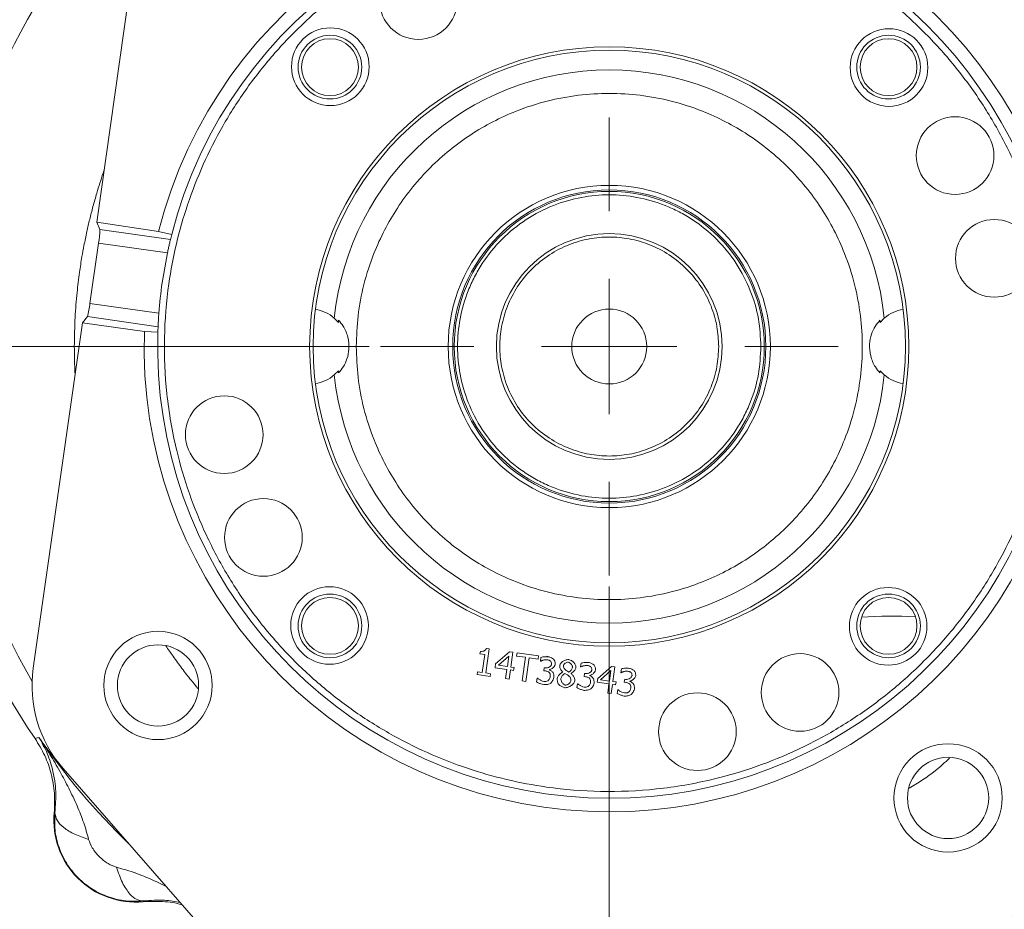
# Model space of a CAD drawing. Header units: inches. Extents: x 0.3 to 33.9, y 0.2 to 21.7.
# Tile 4 of 27: x 4 to 8.4, y 7.9 to 11.9. Entities that reach past the tile are written whole.
import ezdxf

# ---------------------------------------------------------------- set-up
doc = ezdxf.new("R2010")
doc.units = ezdxf.units.IN
doc.header["$MEASUREMENT"] = 0
doc.layers.add('SLD-0', color=7, linetype='Continuous', lineweight=15)
doc.styles.add('SLDTEXTSTYLE0', font='TXT', dxfattribs={"width": 0.75})
doc.dimstyles.new('SLDDIMSTYLE0', dxfattribs={"dimtxt": 0.25, "dimasz": 0.13, "dimexe": 0, "dimexo": 0.0625, "dimgap": 0.0625, "dimtad": 0, "dimtih": 1, "dimtoh": 1, "dimdec": 4, "dimrnd": 1e-09, "dimzin": 12, "dimdsep": 46, "dimtxsty": 'SLDTEXTSTYLE0', "dimsah": 1, "dimcen": 0.09, "dimadec": 0, "dimazin": 3, "dimtfac": 1, "dimtdec": 4, "dimtofl": 0, "dimtmove": 0, "dimatfit": 3, "dimfxl": 1, "dimfrac": 2, "dimtolj": 1, "dimtzin": 12, "dimarcsym": 0})
doc.dimstyles.new('SLDDIMSTYLE1', dxfattribs={"dimtxt": 0.25, "dimasz": 0.13, "dimexe": 0, "dimexo": 0.0625, "dimgap": 0.0625, "dimtad": 0, "dimtih": 1, "dimtoh": 1, "dimdec": 4, "dimrnd": 1e-09, "dimzin": 4, "dimdsep": 46, "dimtxsty": 'SLDTEXTSTYLE0', "dimsah": 1, "dimcen": 0.09, "dimadec": 0, "dimazin": 1, "dimtfac": 1, "dimtdec": 4, "dimtofl": 0, "dimtmove": 0, "dimatfit": 3, "dimfxl": 1, "dimfrac": 2, "dimtolj": 1, "dimtzin": 12, "dimarcsym": 0})
doc.dimstyles.new('SLDDIMSTYLE2', dxfattribs={"dimtxt": 0.25, "dimasz": 0.13, "dimexe": 0, "dimexo": 0.0625, "dimgap": 0.0625, "dimtad": 0, "dimtih": 1, "dimtoh": 1, "dimdec": 4, "dimrnd": 1e-09, "dimzin": 12, "dimdsep": 46, "dimtxsty": 'SLDTEXTSTYLE0', "dimsah": 1, "dimcen": 0.09, "dimadec": 0, "dimazin": 3, "dimtfac": 1, "dimtdec": 4, "dimtmove": 0, "dimatfit": 0, "dimfxl": 1, "dimfrac": 2, "dimtolj": 1, "dimtzin": 12, "dimarcsym": 0})

# ---------------------------------------------------------------- blocks, each defined once
blk = doc.blocks.new('*D10')
at = {"layer": 'SLD-0'}
for p, q in [((3.5638, 10.3853), (3.5638, 2.0898)), ((7.8938, 6.3962), (7.8938, 2.0898)), ((5.2497, 2.2516), (5.1989, 2.2516)), ((5.1989, 2.2516), (5.1989, 1.8547)), ((6.2079, 2.2516), (6.2587, 2.2516)), ((6.2587, 2.2516), (6.2587, 1.8547)), ((3.5638, 2.2148), (5.1101, 2.2148)), ((7.8938, 2.2148), (6.3475, 2.2148)), ((5.1989, 1.8547), (5.2497, 1.8547)), ((6.2587, 1.8547), (6.2079, 1.8547))]:
    blk.add_line(p, q, dxfattribs=at)
for points in [[(3.5638, 2.2148), (3.6938, 2.1948), (3.6938, 2.2348)], [(7.8938, 2.2148), (7.7638, 2.2348), (7.7638, 2.1948)]]:
    blk.add_solid(points, dxfattribs=at)
at = {"layer": 'SLD-0', "char_height": 0.25, "attachment_point": 1, "style": 'SLDTEXTSTYLE0'}
for s, insert in [('4.33', (5.3039, 2.6247, 0.0039)), ('110.0', (5.3131, 2.177, 0.0039))]:
    blk.add_mtext(s, dxfattribs=dict(at, insert=insert))
blk = doc.blocks.new('*D11')
at = {"layer": 'SLD-0'}
for p, q in [((6.6087, 13.9075), (14.6169, 13.9075)), ((14.4919, 13.9075), (14.4919, 9.85)), ((14.0128, 9.4759), (13.9621, 9.4759)), ((13.9621, 9.4759), (13.9621, 9.0791)), ((14.971, 9.4759), (15.0218, 9.4759)), ((15.0218, 9.4759), (15.0218, 9.0791)), ((13.9621, 9.0791), (14.0128, 9.0791)), ((15.0218, 9.0791), (14.971, 9.0791)), ((14.4919, 4.9707), (14.4919, 9.0283)), ((7.9438, 4.9707), (14.6169, 4.9707))]:
    blk.add_line(p, q, dxfattribs=at)
for points in [[(14.4919, 13.9075), (14.4719, 13.7775), (14.5119, 13.7775)], [(14.4919, 4.9707), (14.5119, 5.1007), (14.4719, 5.1007)]]:
    blk.add_solid(points, dxfattribs=at)
at = {"layer": 'SLD-0', "char_height": 0.25, "attachment_point": 1, "style": 'SLDTEXTSTYLE0'}
for s, insert in [('8.94', (14.0671, 9.849, 0.0039)), ('227.0', (14.0763, 9.4013, 0.0039))]:
    blk.add_mtext(s, dxfattribs=dict(at, insert=insert))
blk = doc.blocks.new('*D12')
at = {"layer": 'SLD-0'}
for p, q in [((6.6087, 13.9075), (13.1996, 13.9075)), ((13.0746, 13.9075), (13.0746, 10.47)), ((12.5955, 10.0959), (12.5447, 10.0959)), ((12.5447, 10.0959), (12.5447, 9.6991)), ((13.5537, 10.0959), (13.6045, 10.0959)), ((13.6045, 10.0959), (13.6045, 9.6991)), ((12.5447, 9.6991), (12.5955, 9.6991)), ((13.6045, 9.6991), (13.5537, 9.6991)), ((13.0746, 6.2107), (13.0746, 9.6483)), ((11.003, 6.2107), (13.1996, 6.2107))]:
    blk.add_line(p, q, dxfattribs=at)
for points in [[(13.0746, 13.9075), (13.0546, 13.7775), (13.0946, 13.7775)], [(13.0746, 6.2107), (13.0946, 6.3407), (13.0546, 6.3407)]]:
    blk.add_solid(points, dxfattribs=at)
at = {"layer": 'SLD-0', "char_height": 0.25, "attachment_point": 1, "style": 'SLDTEXTSTYLE0'}
for s, insert in [('7.70', (12.6498, 10.469, 0.0039)), ('195.5', (12.659, 10.0213, 0.0039))]:
    blk.add_mtext(s, dxfattribs=dict(at, insert=insert))
blk = doc.blocks.new('*D13')
at = {"layer": 'SLD-0'}
for p, q in [((11.252, 8.0773), (11.252, 2.0898)), ((7.8938, 6.3962), (7.8938, 2.0898)), ((9.1861, 2.2516), (9.1354, 2.2516)), ((9.1354, 2.2516), (9.1354, 1.8547)), ((9.9596, 2.2516), (10.0104, 2.2516)), ((10.0104, 2.2516), (10.0104, 1.8547)), ((7.8938, 2.2148), (9.0465, 2.2148)), ((11.252, 2.2148), (10.0992, 2.2148)), ((9.1354, 1.8547), (9.1861, 1.8547)), ((10.0104, 1.8547), (9.9596, 1.8547))]:
    blk.add_line(p, q, dxfattribs=at)
for points in [[(7.8938, 2.2148), (8.0238, 2.1948), (8.0238, 2.2348)], [(11.252, 2.2148), (11.122, 2.2348), (11.122, 2.1948)]]:
    blk.add_solid(points, dxfattribs=at)
at = {"layer": 'SLD-0', "char_height": 0.25, "attachment_point": 1, "style": 'SLDTEXTSTYLE0'}
for s, insert in [('3.36', (9.1481, 2.6247, -0.972)), ('85.3', (9.2496, 2.177, -0.972))]:
    blk.add_mtext(s, dxfattribs=dict(at, insert=insert))
blk = doc.blocks.new('*D16')
at = {"layer": 'SLD-0'}
for p, q in [((6.6438, 9.3716), (6.6438, 4.2158)), ((7.8938, 6.3962), (7.8938, 4.2158)), ((6.882, 4.3776), (6.8313, 4.3776)), ((6.8313, 4.3776), (6.8313, 3.9807)), ((7.6555, 4.3776), (7.7063, 4.3776)), ((7.7063, 4.3776), (7.7063, 3.9807)), ((6.6438, 4.3408), (6.3938, 4.3408)), ((7.8938, 4.3408), (8.1438, 4.3408)), ((6.8313, 3.9807), (6.882, 3.9807)), ((7.7063, 3.9807), (7.6555, 3.9807))]:
    blk.add_line(p, q, dxfattribs=at)
for points in [[(6.6438, 4.3408), (6.5138, 4.3608), (6.5138, 4.3208)], [(7.8938, 4.3408), (8.0238, 4.3208), (8.0238, 4.3608)]]:
    blk.add_solid(points, dxfattribs=at)
at = {"layer": 'SLD-0', "char_height": 0.25, "attachment_point": 1, "style": 'SLDTEXTSTYLE0'}
for s, insert in [('1.25', (6.8439, 4.7507, -0.972)), ('31.8', (6.9455, 4.303, -0.972))]:
    blk.add_mtext(s, dxfattribs=dict(at, insert=insert))
blk = doc.blocks.new('*D17')
at = {"layer": 'SLD-0'}
for p, q in [((5.58, 10.4353), (2.1002, 10.4353)), ((2.2252, 10.4353), (2.2252, 8.7339)), ((1.7461, 8.3598), (1.6953, 8.3598)), ((1.6953, 8.3598), (1.6953, 7.963)), ((2.7043, 8.3598), (2.7551, 8.3598)), ((2.7551, 8.3598), (2.7551, 7.963)), ((1.6953, 7.963), (1.7461, 7.963)), ((2.7551, 7.963), (2.7043, 7.963)), ((2.2252, 6.2107), (2.2252, 7.9122)), ((4.7846, 6.2107), (2.1002, 6.2107))]:
    blk.add_line(p, q, dxfattribs=at)
for points in [[(2.2252, 10.4353), (2.2052, 10.3053), (2.2452, 10.3053)], [(2.2252, 6.2107), (2.2452, 6.3407), (2.2052, 6.3407)]]:
    blk.add_solid(points, dxfattribs=at)
at = {"layer": 'SLD-0', "char_height": 0.25, "attachment_point": 1, "style": 'SLDTEXTSTYLE0'}
for s, insert in [('4.22', (1.8004, 8.7329, -0.972)), ('107.3', (1.8096, 8.2852, -0.972))]:
    blk.add_mtext(s, dxfattribs=dict(at, insert=insert))
blk = doc.blocks.new('SW_CENTERMARKSYMBOL_0')
at = {"layer": 'SLD-0', "color": 0}
for p, q in [((0, 0.6), (0, 1.01375)), ((0, 0), (0, 0.3)), ((-0.6, 0), (-1.01375, 0)), ((0, 0), (-0.3, 0)), ((0, 0), (0, -0.3)), ((0, 0), (0.3, 0)), ((0.6, 0), (1.01375, 0)), ((0, -0.6), (0, -1.01375))]:
    blk.add_line(p, q, dxfattribs=at)

msp = doc.modelspace()

# ---------------------------------------------------------------- linework, layer by layer
at = {"color": 7, "linetype": 'Continuous', "lineweight": 15}
for p, q in [((4.37285, 10.98569), (4.59049, 12.5153)), ((4.6469, 10.94542), (4.37285, 10.98569)), ((4.38648, 10.95326), (4.37285, 10.98569)), ((4.69957, 10.90871), (4.38648, 10.95326)), ((4.6469, 10.94542), (4.70528, 10.93154)), ((4.34286, 10.62633), (4.3809, 10.89368)), ((4.3809, 10.89368), (4.68626, 10.85023)), ((4.68626, 10.85023), (4.66273, 10.7172)), ((4.64822, 10.58288), (4.34286, 10.62633)), ((4.30946, 10.54021), (4.3316, 10.56756)), ((4.3316, 10.56756), (4.6447, 10.52301)), ((5.44367, 10.54235), (5.42524, 10.56099)), ((7.86231, 10.56099), (7.84388, 10.54235)), ((4.09182, 9.0106), (4.30946, 10.54021)), ((4.30946, 10.54021), (4.58387, 10.50245)), ((4.6438, 10.49949), (4.58387, 10.50245)), ((5.42524, 10.30966), (5.44367, 10.3283)), ((7.84388, 10.3283), (7.86231, 10.30966)), ((6.07101, 9.07407), (6.07256, 9.08495)), ((6.09656, 8.9892), (6.11179, 9.09626)), ((6.09947, 9.09801), (6.11179, 9.09626)), ((6.20233, 9.08298), (6.14047, 9.02931)), ((6.20233, 9.08298), (6.21696, 9.0809)), ((6.21696, 9.0809), (6.20769, 9.01572)), ((6.23306, 9.06427), (6.23506, 9.07833)), ((6.33057, 9.06474), (6.23506, 9.07833)), ((6.09258, 9.071), (6.07101, 9.07407)), ((6.09258, 9.071), (6.08125, 8.99138)), ((6.15243, 9.02359), (6.19899, 9.06431)), ((6.19899, 9.06431), (6.19238, 9.0179)), ((6.27292, 9.0586), (6.23306, 9.06427)), ((6.27292, 9.0586), (6.25802, 8.95385)), ((6.27381, 8.9516), (6.28871, 9.05635)), ((6.32857, 9.05068), (6.28871, 9.05635)), ((6.33057, 9.06474), (6.32857, 9.05068)), ((6.33846, 9.04151), (6.34086, 9.05836)), ((6.33942, 9.04138), (6.33846, 9.04151)), ((6.51676, 9.01614), (6.51916, 9.03299)), ((6.05796, 8.98232), (6.05968, 8.99445)), ((6.05968, 8.99445), (6.08125, 8.99138)), ((6.09656, 8.9892), (6.11764, 8.9862)), ((6.13809, 9.01256), (6.14047, 9.02931)), ((6.19056, 9.0051), (6.13809, 9.01256)), ((6.19238, 9.0179), (6.15243, 9.02359)), ((6.18475, 8.96428), (6.19056, 9.0051)), ((6.20587, 9.00292), (6.20006, 8.9621)), ((6.22002, 9.0009), (6.20587, 9.00292)), ((6.20769, 9.01572), (6.22184, 9.01371)), ((6.22184, 9.01371), (6.22002, 9.0009)), ((6.35386, 8.99925), (6.35574, 9.01244)), ((6.3606, 8.99829), (6.35386, 8.99925)), ((6.35574, 9.01244), (6.36103, 9.01168)), ((6.37871, 9.00406), (6.37854, 9.00291)), ((6.43784, 8.993), (6.43791, 8.99348)), ((6.47401, 8.98765), (6.47394, 8.98717)), ((6.51773, 9.01601), (6.51676, 9.01614)), ((6.53216, 8.97388), (6.53404, 8.98707)), ((6.53404, 8.98707), (6.53933, 8.98631)), ((6.65434, 9.01867), (6.59249, 8.965)), ((6.60444, 8.95927), (6.651, 8.99999)), ((6.651, 8.99999), (6.64439, 8.95359)), ((6.65434, 9.01867), (6.66898, 9.01659)), ((6.66898, 9.01659), (6.6597, 8.95141)), ((6.69507, 8.99077), (6.69746, 9.00762)), ((6.69603, 8.99064), (6.69507, 8.99077)), ((6.11592, 8.97407), (6.05796, 8.98232)), ((6.11764, 8.9862), (6.11592, 8.97407)), ((6.20006, 8.9621), (6.18475, 8.96428)), ((6.27381, 8.9516), (6.25802, 8.95385)), ((6.32205, 8.94965), (6.32445, 8.9665)), ((6.32445, 8.9665), (6.3256, 8.96634)), ((6.5389, 8.97292), (6.53216, 8.97388)), ((6.55701, 8.97869), (6.55685, 8.97754)), ((6.5901, 8.94825), (6.59249, 8.965)), ((6.64257, 8.94078), (6.5901, 8.94825)), ((6.64439, 8.95359), (6.60444, 8.95927)), ((6.6597, 8.95141), (6.67385, 8.94939)), ((6.67385, 8.94939), (6.67203, 8.93659)), ((6.71046, 8.94851), (6.71234, 8.9617)), ((6.7172, 8.94755), (6.71046, 8.94851)), ((6.71234, 8.9617), (6.71764, 8.96094)), ((6.73531, 8.95332), (6.73515, 8.95217)), ((6.50035, 8.92428), (6.50275, 8.94113)), ((6.50275, 8.94113), (6.50391, 8.94097)), ((6.63676, 8.89996), (6.64257, 8.94078)), ((6.65207, 8.89778), (6.63676, 8.89996)), ((6.65788, 8.9386), (6.65207, 8.89778)), ((6.67203, 8.93659), (6.65788, 8.9386)), ((6.67865, 8.89891), (6.68105, 8.91576)), ((6.68105, 8.91576), (6.68221, 8.9156)), ((4.09988, 8.69895), (4.10862, 8.70162)), ((4.10862, 8.70162), (4.11707, 8.7042)), ((5.34677, 7.28196), (4.22367, 8.56646)), ((4.18462, 8.37005), (4.1878, 8.37022)), ((4.57867, 7.97935), (4.5785, 7.97617))]:
    msp.add_line(p, q, dxfattribs=at)
at = {"color": 8, "linetype": 'Continuous', "lineweight": 15}
msp.add_line((6.36706, 9.06316), (6.37682, 9.06145), dxfattribs=at)
at = {"color": 7, "linetype": 'Continuous', "lineweight": 15}
for centre, radius in [((5.7982, 11.96771), 0.172), ((5.40805, 11.67475), 0.172), ((7.8832, 11.67105), 0.172), ((5.40634, 11.67276), 0.141), ((5.40634, 11.67276), 0.126), ((7.88121, 11.67276), 0.141), ((7.88121, 11.67276), 0.126), ((6.64377, 10.43532), 1.3275), ((6.64377, 10.43532), 1.3125), ((8.17617, 11.28089), 0.172), ((6.64377, 10.43532), 0.71375), ((6.64377, 10.43532), 0.69375), ((6.64377, 10.43532), 0.687), ((8.3498, 10.82589), 0.172), ((6.64377, 10.43532), 0.5), ((6.64377, 10.43532), 0.166), ((4.93774, 10.04475), 0.172), ((5.11138, 9.58975), 0.172), ((5.40434, 9.19959), 0.172), ((5.40634, 9.19788), 0.141), ((7.8795, 9.19589), 0.172), ((7.88121, 9.19788), 0.141), ((5.40634, 9.19788), 0.126), ((7.88121, 9.19788), 0.126), ((4.64435, 8.934), 0.24), ((4.64435, 8.934), 0.18), ((7.48934, 8.90293), 0.172), ((7.03434, 8.72929), 0.172), ((8.14509, 8.4359), 0.24), ((8.14509, 8.4359), 0.18)]:
    msp.add_circle(centre, radius, dxfattribs=at)
at = {"color": 8, "linetype": 'Continuous', "lineweight": 15}
for radius, start, end in [(2.95632, 133.68402, 210.11999), (3.06284, 214.41629, 225.97877)]:
    msp.add_arc((6.64377, 10.43532), radius, start, end, dxfattribs=at)
at = {"color": 7, "linetype": 'Continuous', "lineweight": 15}
for centre, radius, start, end in [((6.64377, 10.43532), 2.061, 358.13363, 165.67038), ((6.64377, 10.43532), 2.001, 358.16235, 165.64166), ((6.64377, 10.43532), 3.08, 145.68388, 214.31612), ((6.64377, 10.43532), 1.225, 5.888, 174.112), ((4.03729, 10.95592), 0.34919, 349.73231, 359.56297), ((6.64377, 10.43532), 2.001, 165.64166, 166.31557), ((6.64377, 10.43532), 2.001, 171.90201, 175.77105), ((3.99553, 10.66239), 0.34919, 344.24105, 354.0717), ((5.31677, 10.43532), 0.166, 49.20234, 81.40673), ((7.97077, 10.43532), 0.166, 98.59327, 130.79766), ((6.64377, 10.43532), 2.001, 177.48844, 178.16235), ((6.64377, 10.43532), 1.20487, 174.45478, 174.90392), ((6.64377, 10.43532), 1.20487, 5.09608, 5.54522), ((6.64377, 10.43532), 2.061, 178.13363, 345.67038), ((6.64377, 10.43532), 2.001, 178.16235, 345.64166), ((5.31677, 10.43532), 0.166, 278.59327, 310.79766), ((6.64377, 10.43532), 1.225, 185.888, 354.112), ((6.64377, 10.43532), 1.20487, 185.09608, 185.54522), ((6.64377, 10.43532), 1.20487, 354.45478, 354.90392), ((7.97077, 10.43532), 0.166, 229.20234, 261.40673), ((7.89377, 7.10572), 2.135, 87.13092, 93.55718), ((4.64209, 8.9323), 0.55581, 171.90201, 221.1649), ((4.54437, 8.33592), 0.36137, 174.58105, 275.41895)]:
    msp.add_arc(centre, radius, start, end, dxfattribs=at)
for points, knots in [([(8.59512, 10.15767), (8.58509, 10.09838), (8.56502, 9.9798), (8.51341, 9.80292), (8.44534, 9.62798), (8.35736, 9.45501), (8.25148, 9.2892), (8.12674, 9.13184), (7.98573, 8.98686), (7.82935, 8.85641), (7.66045, 8.74262), (7.48191, 8.64764), (7.29598, 8.57175), (7.0869, 8.5103), (6.85587, 8.47036), (6.60796, 8.45958), (6.3854, 8.47754), (6.18837, 8.51479), (6.01135, 8.56547), (5.83644, 8.63381), (5.66346, 8.72172), (5.49765, 8.82762), (5.34029, 8.95236), (5.19531, 9.09337), (5.06486, 9.24975), (4.95107, 9.41864), (4.85609, 9.59719), (4.7802, 9.78311), (4.71876, 9.99219), (4.67881, 10.22322), (4.66803, 10.47113), (4.68599, 10.6937), (4.72325, 10.89073), (4.77393, 11.06774), (4.84226, 11.24265), (4.93017, 11.41564), (5.03608, 11.58144), (5.16081, 11.73881), (5.30182, 11.88378), (5.4582, 12.01423), (5.6271, 12.12802), (5.80564, 12.223), (5.99156, 12.29889), (6.20065, 12.36034), (6.43168, 12.40028), (6.67959, 12.41106), (6.90215, 12.3931), (7.09918, 12.35585), (7.27619, 12.30517), (7.4511, 12.23683), (7.62409, 12.14893), (7.78989, 12.04302), (7.94726, 11.91829), (8.09223, 11.77728), (8.22268, 11.6209), (8.33647, 11.452), (8.43146, 11.27345), (8.50732, 11.08754), (8.56887, 10.87844), (8.60836, 10.64747), (8.62085, 10.39931), (8.60361, 10.23739), (8.59512, 10.15767)], [0, 0, 0, 0, 0.0145635, 0.0291261, 0.0445627, 0.060001, 0.0760809, 0.0921626, 0.1085848, 0.1250086, 0.1414308, 0.1578546, 0.1739346, 0.1900163, 0.2105853, 0.2305931, 0.25, 0.2645622, 0.2791261, 0.2945627, 0.310001, 0.3260809, 0.3421626, 0.3585848, 0.3750086, 0.3914308, 0.4078546, 0.4239346, 0.4400163, 0.4605853, 0.4805931, 0.5, 0.5145622, 0.5291261, 0.5445627, 0.560001, 0.5760809, 0.5921626, 0.6085848, 0.6250086, 0.6414308, 0.6578546, 0.6739346, 0.6900163, 0.7105853, 0.7305931, 0.75, 0.7645622, 0.7791261, 0.7945627, 0.810001, 0.8260809, 0.8421626, 0.8585848, 0.8750086, 0.8914308, 0.9078546, 0.9239346, 0.9400163, 0.9605853, 0.9805943, 1, 1, 1, 1]), ([(5.5227, 10.43532), (5.5243, 10.38975), (5.52757, 10.29719), (5.55448, 10.15845), (5.59523, 10.03156), (5.64664, 9.91874), (5.70425, 9.82013), (5.77204, 9.7272), (5.84965, 9.64121), (5.93564, 9.5636), (6.02857, 9.49581), (6.12719, 9.43818), (6.24, 9.38682), (6.3669, 9.34582), (6.50564, 9.31989), (6.64377, 9.31147), (6.7819, 9.31989), (6.92064, 9.34581), (7.04753, 9.38682), (7.16035, 9.43817), (7.25896, 9.4958), (7.3519, 9.56359), (7.43789, 9.6412), (7.5155, 9.72719), (7.58329, 9.82012), (7.64092, 9.91874), (7.69227, 10.03155), (7.73328, 10.15844), (7.75921, 10.29719), (7.76763, 10.43532), (7.75921, 10.57344), (7.73328, 10.71219), (7.69228, 10.83908), (7.64092, 10.9519), (7.58329, 11.05051), (7.5155, 11.14345), (7.4379, 11.22943), (7.3519, 11.30705), (7.25897, 11.37483), (7.16036, 11.43247), (7.04754, 11.48382), (6.92065, 11.52483), (6.78191, 11.55076), (6.64378, 11.55918), (6.50565, 11.55076), (6.36691, 11.52483), (6.24001, 11.48382), (6.12719, 11.43247), (6.02858, 11.37484), (5.93565, 11.30705), (5.84966, 11.22944), (5.77205, 11.14345), (5.70426, 11.05052), (5.64664, 10.95191), (5.59523, 10.83909), (5.55449, 10.71219), (5.52757, 10.57345), (5.5243, 10.48089), (5.5227, 10.43532)], [0, 0, 0, 0, 0.0194081, 0.0394154, 0.0599878, 0.0760683, 0.0921517, 0.1085743, 0.125, 0.1414226, 0.1578483, 0.1739287, 0.1900121, 0.210582, 0.2305912, 0.25, 0.2694061, 0.2894154, 0.3099878, 0.3260683, 0.3421517, 0.3585743, 0.375, 0.3914226, 0.4078483, 0.4239287, 0.4400121, 0.460582, 0.4805912, 0.5, 0.5194061, 0.5394154, 0.5599878, 0.5760683, 0.5921517, 0.6085743, 0.625, 0.6414226, 0.6578483, 0.6739287, 0.6900121, 0.710582, 0.7305912, 0.75, 0.7694061, 0.7894154, 0.8099878, 0.8260683, 0.8421517, 0.8585743, 0.875, 0.8914226, 0.9078483, 0.9239287, 0.9400121, 0.960582, 0.9805932, 1, 1, 1, 1]), ([(7.31577, 10.43532), (7.31359, 10.47631), (7.3091, 10.56074), (7.27172, 10.68598), (7.20971, 10.80642), (7.12233, 10.91388), (7.03246, 10.98687), (6.95343, 11.03303), (6.87265, 11.06981), (6.76918, 11.09959), (6.64378, 11.11108), (6.51836, 11.09958), (6.39312, 11.06357), (6.27268, 11.00118), (6.16522, 10.9139), (6.09223, 10.824), (6.04607, 10.74498), (6.00928, 10.6642), (5.97951, 10.56072), (5.96802, 10.43532), (5.97952, 10.30991), (6.01552, 10.18466), (6.07792, 10.06423), (6.16519, 9.95677), (6.25509, 9.88378), (6.33412, 9.83761), (6.4149, 9.80083), (6.51837, 9.77106), (6.64377, 9.75956), (6.76919, 9.77107), (6.89443, 9.80707), (7.01487, 9.86947), (7.12233, 9.95674), (7.1953, 10.04664), (7.24151, 10.12567), (7.27812, 10.20644), (7.30913, 10.30992), (7.3136, 10.39434), (7.31577, 10.43532)], [0, 0, 0, 0, 0.0291242, 0.0599929, 0.092145, 0.1249794, 0.1578137, 0.1739079, 0.1900071, 0.2208758, 0.25, 0.2791242, 0.3099929, 0.342145, 0.3749794, 0.4078137, 0.4239079, 0.4400071, 0.4708758, 0.5, 0.5291242, 0.5599929, 0.592145, 0.6249794, 0.6578137, 0.6739079, 0.6900071, 0.7208758, 0.75, 0.7791242, 0.8099929, 0.842145, 0.8749794, 0.9078137, 0.9239079, 0.9400071, 0.9708758, 1, 1, 1, 1]), ([(4.68626, 10.85023), (4.68769, 10.85686), (4.69054, 10.87011), (4.69456, 10.88771), (4.69771, 10.90101), (4.69921, 10.90723), (4.6995, 10.90839), (4.69957, 10.90871)], [0, 0, 0, 0, 0.2276938, 0.4553523, 0.6838018, 0.9124067, 1, 1, 1, 1]), ([(7.12877, 10.43532), (7.1272, 10.4649), (7.12396, 10.52584), (7.09697, 10.61623), (7.05223, 10.70315), (6.98915, 10.78071), (6.9116, 10.84372), (6.82468, 10.88875), (6.73429, 10.91473), (6.64377, 10.92303), (6.55326, 10.91473), (6.46287, 10.88875), (6.37595, 10.84372), (6.29838, 10.78071), (6.23538, 10.70315), (6.19035, 10.61623), (6.16436, 10.52584), (6.15606, 10.43532), (6.16436, 10.34481), (6.19035, 10.25441), (6.23538, 10.16749), (6.29838, 10.08993), (6.37595, 10.02693), (6.46287, 9.9819), (6.55326, 9.95591), (6.64377, 9.94761), (6.73429, 9.95591), (6.82468, 9.9819), (6.9116, 10.02693), (6.98915, 10.08993), (7.05223, 10.16749), (7.09697, 10.25441), (7.12396, 10.34481), (7.1272, 10.40574), (7.12877, 10.43532)], [0, 0, 0, 0, 0.02912901, 0.06000283, 0.0921602, 0.125, 0.1578398, 0.18999717, 0.22087099, 0.25, 0.27912901, 0.31000283, 0.3421602, 0.375, 0.4078398, 0.43999717, 0.47087099, 0.5, 0.52912901, 0.56000283, 0.5921602, 0.625, 0.6578398, 0.68999717, 0.72087099, 0.75, 0.77912901, 0.81000283, 0.8421602, 0.875, 0.9078398, 0.93999717, 0.97087099, 1, 1, 1, 1]), ([(4.6447, 10.52301), (4.64475, 10.52427), (4.64486, 10.52678), (4.64543, 10.53871), (4.64634, 10.55514), (4.64735, 10.57089), (4.64803, 10.58027), (4.64822, 10.58288)], [0, 0, 0, 0, 0.227395, 0.4547496, 0.6830307, 0.9116989, 1, 1, 1, 1]), ([(5.44454, 10.31889), (5.45188, 10.32751), (5.4665, 10.34469), (5.48381, 10.38191), (5.49267, 10.42679), (5.48817, 10.47788), (5.46872, 10.52349), (5.45149, 10.54362), (5.44454, 10.55175)], [0, 0, 0, 0, 0.14611618, 0.29136836, 0.4588685, 0.65701101, 0.86155416, 1, 1, 1, 1]), ([(7.843, 10.55175), (7.83567, 10.54313), (7.82104, 10.52596), (7.80374, 10.48872), (7.79485, 10.44394), (7.79865, 10.40177), (7.80999, 10.368), (7.82386, 10.34119), (7.83606, 10.32698), (7.843, 10.31889)], [0, 0, 0, 0, 0.1459685, 0.2910739, 0.4584048, 0.6563471, 0.7570792, 0.8616941, 1, 1, 1, 1]), ([(6.07256, 9.08495), (6.07628, 9.08477), (6.08281, 9.08446), (6.09094, 9.08741), (6.09604, 9.09125), (6.09858, 9.09492), (6.09924, 9.09722), (6.09947, 9.09801)], [0, 0, 0, 0, 0.3407452, 0.5986693, 0.779367, 0.9241689, 1, 1, 1, 1]), ([(6.35212, 9.04635), (6.35051, 9.04584), (6.34754, 9.04491), (6.34332, 9.04319), (6.34072, 9.04198), (6.33942, 9.04138)], [0, 0, 0, 0, 0.3701098, 0.684731, 1, 1, 1, 1]), ([(6.34086, 9.05836), (6.34359, 9.05901), (6.35017, 9.06058), (6.36093, 9.06167), (6.3689, 9.0614), (6.3729, 9.06127)], [0, 0, 0, 0, 0.2605069, 0.6280288, 1, 1, 1, 1]), ([(6.36969, 9.04768), (6.3678, 9.04777), (6.36392, 9.04797), (6.35803, 9.04743), (6.35409, 9.04671), (6.35212, 9.04635)], [0, 0, 0, 0, 0.3204521, 0.6590252, 1, 1, 1, 1]), ([(6.38361, 9.04197), (6.38226, 9.04287), (6.37949, 9.04473), (6.37473, 9.04655), (6.37138, 9.0473), (6.36969, 9.04768)], [0, 0, 0, 0, 0.3209745, 0.6574444, 1, 1, 1, 1]), ([(6.3729, 9.06127), (6.37538, 9.06074), (6.38033, 9.05968), (6.38863, 9.05656), (6.39385, 9.05306), (6.39697, 9.05097)], [0, 0, 0, 0, 0.2878383, 0.5748848, 1, 1, 1, 1]), ([(6.38803, 9.02817), (6.38803, 9.02969), (6.38803, 9.03382), (6.38632, 9.03872), (6.38413, 9.04135), (6.38361, 9.04197)], [0, 0, 0, 0, 0.3075433, 0.8366787, 1, 1, 1, 1]), ([(6.39697, 9.05097), (6.39812, 9.0495), (6.40172, 9.04491), (6.40446, 9.03662), (6.40445, 9.03009), (6.40444, 9.02751)], [0, 0, 0, 0, 0.2220162, 0.6933169, 1, 1, 1, 1]), ([(6.46468, 9.04841), (6.46182, 9.04846), (6.45432, 9.04861), (6.44256, 9.04371), (6.43274, 9.03656), (6.42638, 9.02896), (6.42503, 9.02433), (6.42441, 9.02221)], [0, 0, 0, 0, 0.1654452, 0.4346494, 0.7210382, 0.8727378, 1, 1, 1, 1]), ([(6.44065, 9.02177), (6.441, 9.02303), (6.44186, 9.02613), (6.44594, 9.03085), (6.45183, 9.03477), (6.45808, 9.0369), (6.46165, 9.03673), (6.46291, 9.03667)], [0, 0, 0, 0, 0.1353129, 0.3313534, 0.6301838, 0.8687209, 1, 1, 1, 1]), ([(6.46291, 9.03667), (6.46469, 9.03619), (6.46894, 9.03502), (6.47445, 9.03032), (6.47844, 9.02471), (6.48055, 9.01938), (6.48049, 9.01641), (6.48047, 9.01512)], [0, 0, 0, 0, 0.1832229, 0.4383706, 0.7038946, 0.8719777, 1, 1, 1, 1]), ([(6.46468, 9.04841), (6.46854, 9.04726), (6.47732, 9.04465), (6.48743, 9.03544), (6.49388, 9.0258), (6.49635, 9.01817), (6.49616, 9.01448), (6.4961, 9.01309)], [0, 0, 0, 0, 0.2358067, 0.5366807, 0.7826518, 0.9182879, 1, 1, 1, 1]), ([(6.51916, 9.03299), (6.52189, 9.03364), (6.52847, 9.03521), (6.53924, 9.0363), (6.5472, 9.03603), (6.5512, 9.0359)], [0, 0, 0, 0, 0.2605069, 0.6280288, 1, 1, 1, 1]), ([(6.5512, 9.0359), (6.55368, 9.03537), (6.55863, 9.03431), (6.56693, 9.03119), (6.57216, 9.02769), (6.57528, 9.0256)], [0, 0, 0, 0, 0.2878383, 0.5748848, 1, 1, 1, 1]), ([(6.3779, 8.9915), (6.37667, 8.99236), (6.37351, 8.99457), (6.36758, 8.99676), (6.36294, 8.99777), (6.3606, 8.99829)], [0, 0, 0, 0, 0.239636, 0.6155526, 1, 1, 1, 1]), ([(6.36103, 9.01168), (6.36395, 9.01169), (6.37039, 9.01171), (6.37862, 9.0156), (6.38439, 9.02045), (6.38723, 9.0247), (6.38781, 9.02721), (6.38803, 9.02817)], [0, 0, 0, 0, 0.2540365, 0.5612429, 0.7747676, 0.9130647, 1, 1, 1, 1]), ([(6.38258, 8.97326), (6.3826, 8.97595), (6.38266, 8.98141), (6.3808, 8.98782), (6.37849, 8.99075), (6.3779, 8.9915)], [0, 0, 0, 0, 0.4196412, 0.8517637, 1, 1, 1, 1]), ([(6.37854, 9.00291), (6.38031, 9.00209), (6.38391, 9.00044), (6.38904, 8.99722), (6.39196, 8.99437), (6.39343, 8.99293)], [0, 0, 0, 0, 0.3235621, 0.6579695, 1, 1, 1, 1]), ([(6.40444, 9.02751), (6.40389, 9.02565), (6.40237, 9.0205), (6.39552, 9.01278), (6.38739, 9.00603), (6.38069, 9.00451), (6.37871, 9.00406)], [0, 0, 0, 0, 0.15860018, 0.43831739, 0.83368561, 1, 1, 1, 1]), ([(6.39343, 8.99293), (6.39429, 8.99149), (6.39635, 8.98801), (6.39854, 8.98017), (6.39857, 8.9738), (6.39859, 8.9698)], [0, 0, 0, 0, 0.2087558, 0.5025677, 1, 1, 1, 1]), ([(6.41336, 8.96524), (6.41401, 8.96748), (6.41597, 8.97426), (6.42307, 8.98293), (6.43089, 8.99004), (6.43618, 8.99229), (6.43784, 8.993)], [0, 0, 0, 0, 0.1814192, 0.5510985, 0.8590881, 1, 1, 1, 1]), ([(6.43791, 8.99348), (6.43495, 8.99656), (6.42924, 9.00251), (6.42457, 9.01282), (6.42446, 9.01951), (6.42441, 9.02221)], [0, 0, 0, 0, 0.3899862, 0.7539553, 1, 1, 1, 1]), ([(6.4296, 8.96411), (6.43029, 8.96646), (6.43231, 8.97344), (6.43839, 8.98185), (6.44458, 8.98608), (6.44679, 8.9876)], [0, 0, 0, 0, 0.2461885, 0.7305681, 1, 1, 1, 1]), ([(6.44955, 9.00282), (6.44774, 9.00469), (6.4438, 9.00877), (6.44068, 9.01564), (6.44066, 9.02025), (6.44065, 9.02177)], [0, 0, 0, 0, 0.3614652, 0.7892681, 1, 1, 1, 1]), ([(6.44679, 8.9876), (6.44892, 8.98636), (6.45273, 8.98414), (6.45826, 8.98096), (6.46153, 8.97879), (6.46316, 8.9777)], [0, 0, 0, 0, 0.3850964, 0.6923769, 1, 1, 1, 1]), ([(6.46525, 8.99302), (6.46366, 8.9939), (6.4605, 8.99564), (6.45527, 8.99892), (6.45166, 9.00138), (6.44955, 9.00282)], [0, 0, 0, 0, 0.2928565, 0.5852785, 1, 1, 1, 1]), ([(6.48047, 9.01512), (6.47973, 9.01249), (6.47778, 9.00562), (6.4722, 8.99786), (6.46691, 8.99419), (6.46525, 8.99302)], [0, 0, 0, 0, 0.2976234, 0.7784711, 1, 1, 1, 1]), ([(6.47394, 8.98717), (6.47713, 8.98442), (6.48417, 8.97836), (6.48959, 8.96728), (6.49123, 8.95875), (6.49088, 8.95526), (6.49081, 8.95452)], [0, 0, 0, 0, 0.3283357, 0.7248726, 0.9418453, 1, 1, 1, 1]), ([(6.4961, 9.01309), (6.49561, 9.0114), (6.49376, 9.00497), (6.48712, 8.99695), (6.47984, 8.9902), (6.47534, 8.98823), (6.47401, 8.98765)], [0, 0, 0, 0, 0.15168639, 0.57611807, 0.8753784, 1, 1, 1, 1]), ([(6.53042, 9.02098), (6.52881, 9.02047), (6.52584, 9.01954), (6.52162, 9.01782), (6.51903, 9.01661), (6.51773, 9.01601)], [0, 0, 0, 0, 0.3701098, 0.684731, 1, 1, 1, 1]), ([(6.54799, 9.02231), (6.5461, 9.0224), (6.54222, 9.0226), (6.53633, 9.02206), (6.53239, 9.02134), (6.53042, 9.02098)], [0, 0, 0, 0, 0.3204521, 0.6590252, 1, 1, 1, 1]), ([(6.53933, 8.98631), (6.54225, 8.98632), (6.54869, 8.98634), (6.55693, 8.99023), (6.56269, 8.99508), (6.56554, 8.99933), (6.56611, 9.00184), (6.56634, 9.0028)], [0, 0, 0, 0, 0.2540365, 0.5612429, 0.7747676, 0.9130647, 1, 1, 1, 1]), ([(6.56191, 9.0166), (6.56056, 9.0175), (6.55779, 9.01936), (6.55303, 9.02118), (6.54968, 9.02193), (6.54799, 9.02231)], [0, 0, 0, 0, 0.3209745, 0.65744444, 1, 1, 1, 1]), ([(6.58274, 9.00214), (6.58219, 9.00028), (6.58067, 8.99513), (6.57382, 8.98741), (6.56569, 8.98066), (6.55899, 8.97914), (6.55701, 8.97869)], [0, 0, 0, 0, 0.1586002, 0.4383174, 0.8336856, 1, 1, 1, 1]), ([(6.56634, 9.0028), (6.56633, 9.00432), (6.56633, 9.00845), (6.56462, 9.01335), (6.56243, 9.01598), (6.56191, 9.0166)], [0, 0, 0, 0, 0.3075433, 0.8366787, 1, 1, 1, 1]), ([(6.57528, 9.0256), (6.57643, 9.02413), (6.58002, 9.01954), (6.58276, 9.01125), (6.58275, 9.00472), (6.58274, 9.00214)], [0, 0, 0, 0, 0.22201623, 0.6933169, 1, 1, 1, 1]), ([(6.70872, 8.99561), (6.70711, 8.9951), (6.70414, 8.99417), (6.69992, 8.99245), (6.69733, 8.99124), (6.69603, 8.99064)], [0, 0, 0, 0, 0.37010975, 0.68473105, 1, 1, 1, 1]), ([(6.69746, 9.00762), (6.70019, 9.00827), (6.70677, 9.00984), (6.71754, 9.01093), (6.7255, 9.01066), (6.7295, 9.01053)], [0, 0, 0, 0, 0.26050693, 0.62802878, 1, 1, 1, 1]), ([(6.72629, 8.99694), (6.72441, 8.99703), (6.72052, 8.99723), (6.71463, 8.99669), (6.7107, 8.99597), (6.70872, 8.99561)], [0, 0, 0, 0, 0.3204521, 0.6590252, 1, 1, 1, 1]), ([(6.74021, 8.99123), (6.73886, 8.99213), (6.73609, 8.99399), (6.73133, 8.99581), (6.72798, 8.99656), (6.72629, 8.99694)], [0, 0, 0, 0, 0.3209745, 0.6574444, 1, 1, 1, 1]), ([(6.7295, 9.01053), (6.73198, 9.01), (6.73694, 9.00895), (6.74523, 9.00582), (6.75046, 9.00232), (6.75358, 9.00023)], [0, 0, 0, 0, 0.28783834, 0.57488479, 1, 1, 1, 1]), ([(6.74464, 8.97743), (6.74463, 8.97895), (6.74463, 8.98308), (6.74292, 8.98798), (6.74073, 8.99061), (6.74021, 8.99123)], [0, 0, 0, 0, 0.3075433, 0.8366787, 1, 1, 1, 1]), ([(6.75358, 9.00023), (6.75473, 8.99876), (6.75832, 8.99417), (6.76106, 8.98588), (6.76105, 8.97935), (6.76104, 8.97677)], [0, 0, 0, 0, 0.2220162, 0.6933169, 1, 1, 1, 1]), ([(6.32205, 8.94965), (6.32441, 8.94833), (6.33046, 8.94493), (6.34096, 8.94076), (6.34927, 8.93874), (6.35346, 8.93772)], [0, 0, 0, 0, 0.2399004, 0.61739624, 1, 1, 1, 1]), ([(6.3256, 8.96634), (6.32767, 8.96474), (6.33296, 8.96065), (6.34254, 8.95531), (6.35045, 8.95286), (6.35445, 8.95162)], [0, 0, 0, 0, 0.2399292, 0.6151951, 1, 1, 1, 1]), ([(6.38428, 8.94453), (6.38244, 8.94344), (6.37786, 8.94074), (6.36742, 8.93785), (6.35885, 8.93777), (6.35346, 8.93772)], [0, 0, 0, 0, 0.19988083, 0.49691216, 1, 1, 1, 1]), ([(6.35445, 8.95162), (6.3572, 8.95163), (6.36303, 8.95165), (6.36965, 8.95319), (6.37281, 8.95531), (6.3734, 8.9557)], [0, 0, 0, 0, 0.4205962, 0.891503, 1, 1, 1, 1]), ([(6.3734, 8.9557), (6.37494, 8.95743), (6.37792, 8.96077), (6.381, 8.96682), (6.38205, 8.97108), (6.38258, 8.97326)], [0, 0, 0, 0, 0.3448432, 0.6665172, 1, 1, 1, 1]), ([(6.39859, 8.9698), (6.39756, 8.96629), (6.39568, 8.95987), (6.39072, 8.95127), (6.38645, 8.9468), (6.38428, 8.94453)], [0, 0, 0, 0, 0.3718513, 0.6806039, 1, 1, 1, 1]), ([(6.41996, 8.93847), (6.41868, 8.94073), (6.41602, 8.94541), (6.41354, 8.95452), (6.41343, 8.96128), (6.41336, 8.96524)], [0, 0, 0, 0, 0.2778523, 0.5759601, 1, 1, 1, 1]), ([(6.44889, 8.93603), (6.44717, 8.93654), (6.44296, 8.9378), (6.43668, 8.94365), (6.43179, 8.95122), (6.42936, 8.95883), (6.42954, 8.96268), (6.4296, 8.96411)], [0, 0, 0, 0, 0.1456819, 0.357735, 0.6846739, 0.882533, 1, 1, 1, 1]), ([(6.49081, 8.95452), (6.49002, 8.95191), (6.48807, 8.94541), (6.47894, 8.93553), (6.46713, 8.9278), (6.45522, 8.92387), (6.44926, 8.92412), (6.44701, 8.92421)], [0, 0, 0, 0, 0.1420834, 0.3540032, 0.6876006, 0.8818768, 1, 1, 1, 1]), ([(6.47422, 8.95531), (6.47371, 8.95344), (6.47247, 8.94893), (6.46746, 8.94307), (6.46106, 8.93848), (6.45456, 8.93588), (6.45054, 8.93598), (6.44889, 8.93603)], [0, 0, 0, 0, 0.16809688, 0.40470219, 0.65200448, 0.8560829, 1, 1, 1, 1]), ([(6.46316, 8.9777), (6.46562, 8.97543), (6.47046, 8.97094), (6.47428, 8.96273), (6.47424, 8.95739), (6.47422, 8.95531)], [0, 0, 0, 0, 0.3857853, 0.7606598, 1, 1, 1, 1]), ([(6.55621, 8.96613), (6.55498, 8.96699), (6.55182, 8.96921), (6.54588, 8.97139), (6.54125, 8.9724), (6.5389, 8.97292)], [0, 0, 0, 0, 0.239636, 0.6155526, 1, 1, 1, 1]), ([(6.5517, 8.93033), (6.55324, 8.93206), (6.55622, 8.9354), (6.5593, 8.94145), (6.56035, 8.94571), (6.56088, 8.94789)], [0, 0, 0, 0, 0.3448432, 0.6665172, 1, 1, 1, 1]), ([(6.56088, 8.94789), (6.5609, 8.95058), (6.56096, 8.95604), (6.5591, 8.96245), (6.5568, 8.96539), (6.55621, 8.96613)], [0, 0, 0, 0, 0.4196412, 0.8517637, 1, 1, 1, 1]), ([(6.55685, 8.97754), (6.55861, 8.97672), (6.56221, 8.97507), (6.56734, 8.97185), (6.57026, 8.969), (6.57173, 8.96756)], [0, 0, 0, 0, 0.3235621, 0.6579695, 1, 1, 1, 1]), ([(6.57689, 8.94443), (6.57586, 8.94092), (6.57398, 8.9345), (6.56902, 8.9259), (6.56475, 8.92143), (6.56259, 8.91916)], [0, 0, 0, 0, 0.3718513, 0.6806039, 1, 1, 1, 1]), ([(6.57173, 8.96756), (6.57259, 8.96612), (6.57465, 8.96264), (6.57685, 8.9548), (6.57687, 8.94844), (6.57689, 8.94443)], [0, 0, 0, 0, 0.2087558, 0.5025677, 1, 1, 1, 1]), ([(6.73451, 8.94076), (6.73328, 8.94163), (6.73012, 8.94384), (6.72418, 8.94602), (6.71955, 8.94703), (6.7172, 8.94755)], [0, 0, 0, 0, 0.23963597, 0.61555257, 1, 1, 1, 1]), ([(6.71764, 8.96094), (6.72055, 8.96095), (6.72699, 8.96097), (6.73523, 8.96486), (6.74099, 8.96971), (6.74384, 8.97396), (6.74441, 8.97647), (6.74464, 8.97743)], [0, 0, 0, 0, 0.2540365, 0.5612429, 0.7747676, 0.9130647, 1, 1, 1, 1]), ([(6.73515, 8.95217), (6.73692, 8.95135), (6.74051, 8.9497), (6.74564, 8.94648), (6.74856, 8.94363), (6.75003, 8.94219)], [0, 0, 0, 0, 0.3235621, 0.6579695, 1, 1, 1, 1]), ([(6.76104, 8.97677), (6.76049, 8.97491), (6.75897, 8.96976), (6.75212, 8.96204), (6.74399, 8.95529), (6.7373, 8.95377), (6.73531, 8.95332)], [0, 0, 0, 0, 0.1586002, 0.4383174, 0.8336856, 1, 1, 1, 1]), ([(6.44701, 8.92421), (6.44254, 8.92552), (6.43332, 8.92823), (6.42415, 8.9337), (6.42042, 8.93795), (6.41996, 8.93847)], [0, 0, 0, 0, 0.4519323, 0.9328549, 1, 1, 1, 1]), ([(6.50035, 8.92428), (6.50271, 8.92296), (6.50876, 8.91956), (6.51926, 8.91539), (6.52757, 8.91337), (6.53176, 8.91235)], [0, 0, 0, 0, 0.2399004, 0.6173962, 1, 1, 1, 1]), ([(6.50391, 8.94097), (6.50597, 8.93937), (6.51126, 8.93528), (6.52084, 8.92994), (6.52875, 8.92749), (6.53275, 8.92625)], [0, 0, 0, 0, 0.2399292, 0.6151951, 1, 1, 1, 1]), ([(6.56259, 8.91916), (6.56074, 8.91807), (6.55616, 8.91537), (6.54572, 8.91248), (6.53715, 8.9124), (6.53176, 8.91235)], [0, 0, 0, 0, 0.1998808, 0.4969122, 1, 1, 1, 1]), ([(6.53275, 8.92625), (6.5355, 8.92626), (6.54133, 8.92628), (6.54795, 8.92782), (6.55111, 8.92994), (6.5517, 8.93033)], [0, 0, 0, 0, 0.4205962, 0.891503, 1, 1, 1, 1]), ([(6.68221, 8.9156), (6.68427, 8.914), (6.68956, 8.90991), (6.69914, 8.90457), (6.70705, 8.90212), (6.71105, 8.90088)], [0, 0, 0, 0, 0.23992915, 0.61519514, 1, 1, 1, 1]), ([(6.71105, 8.90088), (6.7138, 8.90089), (6.71963, 8.90091), (6.72625, 8.90245), (6.72941, 8.90457), (6.73, 8.90496)], [0, 0, 0, 0, 0.4205962, 0.891503, 1, 1, 1, 1]), ([(6.73, 8.90496), (6.73154, 8.90669), (6.73452, 8.91003), (6.7376, 8.91608), (6.73865, 8.92035), (6.73918, 8.92252)], [0, 0, 0, 0, 0.3448432, 0.6665172, 1, 1, 1, 1]), ([(6.73918, 8.92252), (6.73921, 8.92521), (6.73926, 8.93067), (6.73741, 8.93708), (6.7351, 8.94002), (6.73451, 8.94076)], [0, 0, 0, 0, 0.4196412, 0.8517637, 1, 1, 1, 1]), ([(6.75519, 8.91906), (6.75416, 8.91555), (6.75229, 8.90913), (6.74732, 8.90053), (6.74306, 8.89606), (6.74089, 8.89379)], [0, 0, 0, 0, 0.3718513, 0.6806039, 1, 1, 1, 1]), ([(6.75003, 8.94219), (6.75089, 8.94075), (6.75295, 8.93727), (6.75515, 8.92943), (6.75517, 8.92307), (6.75519, 8.91906)], [0, 0, 0, 0, 0.2087558, 0.5025677, 1, 1, 1, 1]), ([(6.67865, 8.89891), (6.68101, 8.89759), (6.68706, 8.89419), (6.69757, 8.89002), (6.70588, 8.888), (6.71006, 8.88698)], [0, 0, 0, 0, 0.2399004, 0.6173962, 1, 1, 1, 1]), ([(6.74089, 8.89379), (6.73904, 8.8927), (6.73446, 8.89), (6.72402, 8.88711), (6.71545, 8.88703), (6.71006, 8.88698)], [0, 0, 0, 0, 0.19988083, 0.49691216, 1, 1, 1, 1]), ([(4.09988, 8.69895), (4.11497, 8.67427), (4.14514, 8.62492), (4.17316, 8.54246), (4.18848, 8.45673), (4.18591, 8.39894), (4.18462, 8.37005)], [0, 0, 0, 0, 0.2500125, 0.5000087, 0.7500006, 1, 1, 1, 1]), ([(4.1878, 8.37022), (4.18996, 8.40256), (4.19438, 8.4686), (4.1803, 8.5542), (4.15598, 8.63399), (4.13008, 8.68072), (4.11707, 8.7042)], [0, 0, 0, 0, 0.2382257, 0.4864852, 0.7420441, 1, 1, 1, 1]), ([(4.11707, 8.7042), (4.13328, 8.67923), (4.16564, 8.62936), (4.2096, 8.55415), (4.25018, 8.47829), (4.28557, 8.40293), (4.31599, 8.32774), (4.33026, 8.27684), (4.33715, 8.25226)], [0, 0, 0, 0, 0.178546, 0.3565956, 0.5214519, 0.6921189, 0.8513653, 1, 1, 1, 1]), ([(4.57867, 7.97935), (4.55301, 7.97836), (4.50133, 7.97635), (4.42427, 7.99488), (4.35183, 8.02931), (4.28827, 8.07995), (4.23769, 8.14351), (4.20332, 8.21586), (4.18481, 8.29288), (4.18681, 8.34455), (4.1878, 8.37022)], [0, 0, 0, 0, 0.122343, 0.2463941, 0.3723024, 0.5002399, 0.6278783, 0.7536263, 0.8776235, 1, 1, 1, 1]), ([(4.33715, 8.25226), (4.31569, 8.25945), (4.27277, 8.27384), (4.225, 8.30369), (4.19312, 8.33675), (4.18958, 8.35907), (4.1878, 8.37022)], [0, 0, 0, 0, 0.2500076, 0.5000119, 0.7500034, 1, 1, 1, 1]), ([(4.33715, 8.25226), (4.34188, 8.23951), (4.3523, 8.21146), (4.38326, 8.17479), (4.41991, 8.14383), (4.44797, 8.13342), (4.46071, 8.12869)], [0, 0, 0, 0, 0.22729, 0.4999993, 0.7728708, 1, 1, 1, 1]), ([(4.46071, 8.12869), (4.46887, 8.10478), (4.48519, 8.05694), (4.51733, 8.01026), (4.54928, 7.98338), (4.56888, 7.9807), (4.57867, 7.97935)], [0, 0, 0, 0, 0.2797927, 0.5595848, 0.7797933, 1, 1, 1, 1]), ([(8.06141, 7.65038), (8.09596, 7.67136), (8.16495, 7.71325), (8.26641, 7.78255), (8.35563, 7.84858), (8.43303, 7.91037), (8.49742, 7.96482), (8.55796, 8.01854), (8.59443, 8.05278), (8.6126, 8.06984)], [0, 0, 0, 0, 0.1620415, 0.3236402, 0.4991122, 0.624439, 0.7500882, 0.8754622, 1, 1, 1, 1]), ([(4.5785, 7.97617), (4.60728, 7.97713), (4.66483, 7.97905), (4.7238, 7.97201), (4.75161, 7.96216), (4.75223, 7.96194)], [0, 0, 0, 0, 0.4943551, 0.9886949, 1, 1, 1, 1])]:
    msp.add_open_spline(points, degree=3, knots=knots, dxfattribs=at)
at = {"color": 8, "linetype": 'Continuous', "lineweight": 15}
for points, knots in [([(4.2736, 10.43532), (4.2743, 10.47863), (4.2756, 10.55859), (4.28456, 10.66825), (4.29534, 10.75763), (4.30612, 10.82688), (4.31704, 10.88703), (4.32835, 10.94202), (4.34168, 10.99949), (4.35628, 11.0564), (4.37587, 11.12489), (4.39235, 11.17792), (4.40406, 11.21057), (4.40536, 11.21419)], [0, 0, 0, 0, 0.1636877, 0.3022481, 0.4156813, 0.5039869, 0.5671646, 0.6467739, 0.7161661, 0.7901908, 0.8688484, 0.9854504, 1, 1, 1, 1]), ([(4.27703, 10.31224), (4.27588, 10.33581), (4.27388, 10.37682), (4.27368, 10.41786), (4.2736, 10.43532)], [0, 0, 0, 0, 0.5747471, 1, 1, 1, 1]), ([(4.82069, 8.92105), (4.81077, 8.93301), (4.7867, 8.96204), (4.75021, 9.00951), (4.71282, 9.06038), (4.68979, 9.09426), (4.67921, 9.1098)], [0, 0, 0, 0, 0.1975708, 0.4792924, 0.7610103, 1, 1, 1, 1]), ([(8.152, 8.61227), (8.13105, 8.59293), (8.07601, 8.54213), (8.01203, 8.50296), (7.9724, 8.4787)], [0, 0, 0, 0, 0.38062993, 1, 1, 1, 1]), ([(4.46071, 8.12869), (4.48528, 8.12179), (4.53617, 8.10749), (4.60926, 8.07822), (4.65705, 8.05514), (4.68073, 8.04371)], [0, 0, 0, 0, 0.3200917, 0.6630357, 1, 1, 1, 1]), ([(4.74265, 7.97289), (4.72022, 7.97705), (4.67073, 7.98622), (4.61122, 7.98178), (4.57867, 7.97935)], [0, 0, 0, 0, 0.4531538, 1, 1, 1, 1])]:
    msp.add_open_spline(points, degree=3, knots=knots, dxfattribs=at)

# ---------------------------------------------------------------- block references
at = {"layer": 'SLD-0'}
msp.add_blockref('SW_CENTERMARKSYMBOL_0', (6.64377, 10.43532), dxfattribs=at)

# ---------------------------------------------------------------- dimensions: what is measured, and where the dimension line sits
for base, p1, p2, dimstyle, picture, middle in [((14.49194, 13.90755), (7.89377, 4.97072), (6.55868, 13.90755), 'SLDDIMSTYLE0', '*D11', (14.49194, 9.43913)), ((13.07461, 6.21072), (6.55868, 13.90755), (10.95298, 6.21072), 'SLDDIMSTYLE1', '*D12', (13.07461, 10.05913)), ((2.22519, 6.21072), (5.63002, 10.43532), (4.83457, 6.21072), 'SLDDIMSTYLE0', '*D17', (2.22519, 8.32302))]:
    dim = msp.add_linear_dim(base=base, p1=p1, p2=p2, angle=90, dimstyle=dimstyle, dxfattribs=at)
    dim.commit()
    dim.dimension.update_dxf_attribs({"geometry": picture, "text_midpoint": middle, "dimtype": 160})
for base, p1, p2, dimstyle, picture, middle in [((7.89377, 2.21482), (3.56377, 10.43532), (7.89377, 6.44622), 'SLDDIMSTYLE0', '*D10', (5.72877, 2.21482)), ((7.89377, 4.3408), (6.64377, 9.42157), (7.89377, 6.44622), 'SLDDIMSTYLE2', '*D16', (7.26877, 4.3408)), ((11.25199, 2.21482), (7.89377, 6.44622), (11.25199, 8.12725), 'SLDDIMSTYLE0', '*D13', (9.57288, 2.21482))]:
    dim = msp.add_linear_dim(base=base, p1=p1, p2=p2, dimstyle=dimstyle, dxfattribs=at)
    dim.commit()
    dim.dimension.update_dxf_attribs({"geometry": picture, "text_midpoint": middle, "dimtype": 160})

doc.saveas('drawing.dxf')
